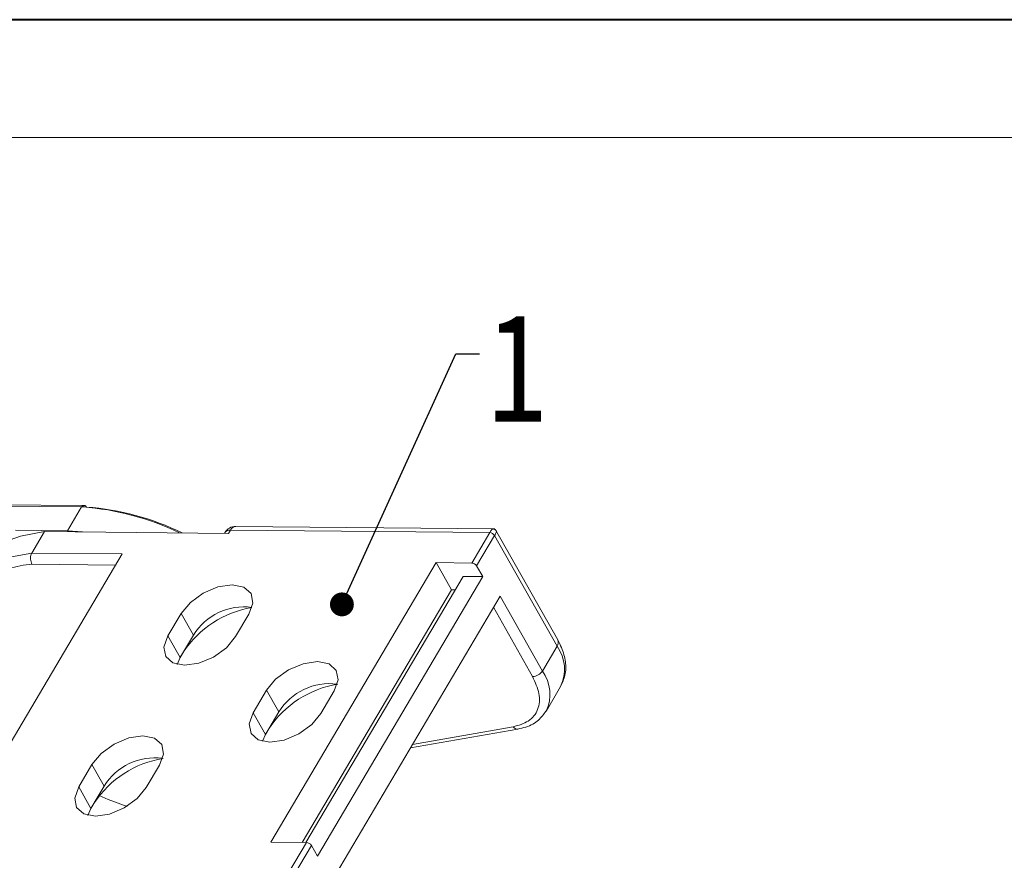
# Model space of a CAD drawing. Header units: millimetres. Extents: x 3292 to 3920, y -521 to -81.
# Tile 26 of 31: x 3680 to 3741, y -134 to -81. Entities that reach past the tile are written whole.
import ezdxf

# ---------------------------------------------------------------- set-up
doc = ezdxf.new("R2010")
doc.units = ezdxf.units.MM
doc.styles.get("Standard").update_dxf_attribs({"font": '仿宋_GB2312.ttf', "width": 0.8})
doc.dimstyles.new('副本 ISO-5', dxfattribs={"dimtxt": 3, "dimasz": 1.5, "dimexe": 1, "dimexo": 0.625, "dimgap": 0.5, "dimtad": 1, "dimtoh": 1, "dimdsep": 46, "dimtxsty": 'Standard', "dimcen": 2.5, "dimadec": 0, "dimazin": 0, "dimtfac": 1, "dimtmove": 0, "dimatfit": 3, "dimfxl": 0, "dimarcsym": 0})

msp = doc.modelspace()

# ---------------------------------------------------------------- linework, layer by layer
at = {"color": 7, "lineweight": 40}
msp.add_line((3913.965, -81.289), (3292.2, -81.289), dxfattribs=at)
at = {"color": 7, "lineweight": 13}
msp.add_line((3906.563, -88.691), (3329.21, -88.691), dxfattribs=at)
at = {"color": 7, "linetype": 'Continuous', "lineweight": 15}
for p, q in [((3660.457, -111.695), (3683.439, -111.923)), ((3683.562, -111.836), (3660.582, -111.607)), ((3683.437, -111.923), (3682.556, -113.415)), ((3683.511, -111.924), (3683.44, -111.923)), ((3709.415, -113.306), (3693.13, -113.144)), ((3682.556, -113.415), (3679.276, -113.382)), ((3681.106, -113.467), (3680.308, -114.818)), ((3692.679, -113.582), (3681.106, -113.467)), ((3682.556, -113.415), (3683.499, -113.491)), ((3692.434, -113.537), (3692.409, -113.58)), ((3692.801, -113.375), (3692.679, -113.582)), ((3709.084, -113.537), (3692.801, -113.375)), ((3707.956, -115.446), (3709.084, -113.537)), ((3708.261, -115.627), (3709.389, -113.718)), ((3713.316, -120.679), (3709.389, -113.718)), ((3713.36, -120.28), (3709.432, -113.316)), ((3685.979, -114.874), (3675.181, -133.151)), ((3680.308, -114.818), (3685.979, -114.874)), ((3680.325, -115.525), (3685.564, -115.577)), ((3695.329, -132.998), (3705.711, -115.424)), ((3705.711, -115.424), (3707.956, -115.446)), ((3705.711, -115.424), (3706.674, -117.131)), ((3708.642, -116.302), (3708.261, -115.627)), ((3707.417, -116.289), (3697.533, -133.02)), ((3708.642, -116.302), (3698.259, -133.875)), ((3708.642, -116.302), (3707.417, -116.289)), ((3697.288, -133.017), (3706.674, -117.131)), ((3698.94, -135.802), (3709.739, -117.526)), ((3706.919, -117.133), (3706.674, -117.131)), ((3709.739, -117.526), (3712.396, -122.237)), ((3688.865, -120.029), (3689.696, -118.623)), ((3690.464, -119.985), (3689.696, -118.623)), ((3693.941, -118.665), (3693.111, -120.071)), ((3711.78, -122.584), (3709.323, -118.229)), ((3689.634, -121.391), (3688.865, -120.029)), ((3690.464, -119.985), (3689.634, -121.391)), ((3689.841, -121.04), (3690.464, -119.985)), ((3689.619, -121.416), (3689.841, -121.04)), ((3712.396, -122.237), (3713.316, -120.679)), ((3689.634, -121.391), (3689.439, -121.822)), ((3694.226, -124.855), (3695.057, -123.449)), ((3695.057, -123.449), (3695.825, -124.811)), ((3699.302, -123.492), (3698.472, -124.897)), ((3712.622, -124.776), (3713.542, -123.218)), ((3694.995, -126.217), (3694.226, -124.855)), ((3695.825, -124.811), (3694.995, -126.217)), ((3695.202, -125.866), (3695.825, -124.811)), ((3694.995, -126.217), (3694.8, -126.648)), ((3694.98, -126.242), (3695.202, -125.866)), ((3704.097, -127.074), (3710.852, -125.888)), ((3704.224, -126.859), (3710.558, -125.747)), ((3683.259, -129.519), (3684.089, -128.113)), ((3684.089, -128.113), (3684.858, -129.475)), ((3688.335, -128.155), (3687.504, -129.561)), ((3684.027, -130.881), (3683.259, -129.519)), ((3684.858, -129.475), (3684.027, -130.881)), ((3684.235, -130.53), (3684.858, -129.475)), ((3684.012, -130.906), (3684.235, -130.53)), ((3684.027, -130.881), (3683.833, -131.312)), ((3697.573, -133.02), (3695.329, -132.998)), ((3696.445, -134.929), (3697.573, -133.02)), ((3696.751, -135.11), (3697.879, -133.201)), ((3698.259, -133.875), (3697.879, -133.201))]:
    msp.add_line(p, q, dxfattribs=at)
at = {"color": 7, "linetype": 'Continuous', "lineweight": 15, "flags": 128}
for points in [[(3683.562, -111.836), (3683.569, -111.836), (3683.576, -111.837)], [(3681.106, -113.467), (3679.601, -113.757), (3678.941, -113.995)], [(3678.143, -115.346), (3678.803, -115.107), (3680.308, -114.818)], [(3689.696, -118.623), (3690.271, -117.925), (3691.081, -117.337), (3692.004, -116.948), (3692.899, -116.817), (3693.629, -116.964), (3694.083, -117.367), (3694.193, -117.964), (3693.941, -118.665)], [(3693.111, -120.071), (3692.536, -120.769), (3691.726, -121.358), (3690.803, -121.747), (3689.908, -121.878), (3689.178, -121.731), (3688.724, -121.328), (3688.614, -120.73), (3688.865, -120.029)], [(3695.057, -123.449), (3695.632, -122.752), (3696.442, -122.163), (3697.365, -121.774), (3698.259, -121.643), (3698.99, -121.79), (3699.444, -122.193), (3699.554, -122.791), (3699.302, -123.492)], [(3698.472, -124.897), (3697.897, -125.595), (3697.086, -126.184), (3696.164, -126.573), (3695.269, -126.704), (3694.539, -126.557), (3694.085, -126.154), (3693.975, -125.556), (3694.226, -124.855)], [(3684.089, -128.113), (3684.664, -127.415), (3685.475, -126.827), (3686.397, -126.438), (3687.292, -126.307), (3688.022, -126.454), (3688.477, -126.857), (3688.586, -127.454), (3688.335, -128.155)], [(3687.504, -129.561), (3686.929, -130.259), (3686.119, -130.847), (3685.196, -131.237), (3684.302, -131.368), (3683.571, -131.221), (3683.117, -130.818), (3683.007, -130.22), (3683.259, -129.519)], [(3684.549, -130.071), (3685.117, -130.313), (3686.293, -130.744)]]:
    msp.add_lwpolyline(points, dxfattribs=at)
at = {"color": 7, "linetype": 'Continuous', "lineweight": 15}
for centre, radius, start, end in [((3683.562, -111.95), 0.115, 90.41048, 127.72776), ((3682.31, -128.571), 16.69, 64.14727, 85.87304), ((3682.569, -128.181), 16.297, 63.84172, 85.86059), ((3693.122, -113.944), 0.8, 89.43029, 149.42491), ((3693.166, -113.545), 0.402, 95.12048, 155.04518), ((3692.758, -113.775), 0.402, 83.81002, 143.73472), ((3709.062, -113.922), 0.386, 32.03308, 86.82212), ((3680.725, -121.58), 6.068, 93.77715, 122.16695), ((3707.934, -115.831), 0.386, 32.03308, 86.82212), ((3695.162, -124.532), 6.364, 99.32942, 146.72594), ((3693.647, -121.936), 3.733, 82.47722, 148.50097), ((3712.992, -120.442), 0.402, 323.80226, 23.7328), ((3711.3, -122.138), 2.489, 334.27921, 35.88817), ((3711.753, -121.816), 0.769, 272.03727, 326.81793), ((3710.375, -123.697), 2.494, 334.65059, 35.85302), ((3700.521, -129.354), 6.36, 98.92153, 146.73983), ((3699.008, -126.762), 3.733, 82.47722, 148.50097), ((3710.82, -125.579), 0.311, 212.74437, 276.00527), ((3689.553, -134.018), 6.36, 98.92153, 146.73983), ((3688.04, -131.426), 3.733, 82.47722, 148.50097), ((3697.551, -133.405), 0.386, 32.03308, 86.82212)]:
    msp.add_arc(centre, radius, start, end, dxfattribs=at)
for points, knots in [([(3683.439, -111.923), (3683.447, -111.912), (3683.466, -111.886), (3683.482, -111.87), (3683.492, -111.86)], [0, 0, 0, 0, 0.4174922, 1, 1, 1, 1]), ([(3683.62, -111.842), (3683.591, -111.838), (3683.552, -111.832), (3683.513, -111.848), (3683.499, -111.856), (3683.494, -111.859), (3683.492, -111.86)], [0, 0, 0, 0, 0.634246, 0.876281, 0.957117, 1, 1, 1, 1]), ([(3683.511, -111.924), (3683.529, -111.901), (3683.555, -111.864), (3683.598, -111.842), (3683.632, -111.835), (3683.665, -111.842), (3683.706, -111.866), (3683.73, -111.903), (3683.745, -111.926)], [0, 0, 0, 0, 0.239494, 0.368411, 0.500056, 0.631692, 0.760585, 1, 1, 1, 1]), ([(3683.636, -111.839), (3683.636, -111.839), (3683.635, -111.839), (3683.631, -111.84), (3683.628, -111.84), (3683.625, -111.84), (3683.618, -111.839), (3683.601, -111.837), (3683.588, -111.836), (3683.578, -111.836)], [0, 0, 0, 0, 0.146803, 0.207996, 0.264273, 0.319433, 0.377851, 0.519795, 1, 1, 1, 1]), ([(3709.084, -113.537), (3709.104, -113.504), (3709.146, -113.435), (3709.2, -113.363), (3709.248, -113.313), (3709.27, -113.308), (3709.281, -113.305)], [0, 0, 0, 0, 0.2309, 0.472317, 0.727718, 1, 1, 1, 1]), ([(3709.497, -113.433), (3709.485, -113.415), (3709.461, -113.378), (3709.408, -113.337), (3709.347, -113.31), (3709.303, -113.307), (3709.281, -113.305)], [0, 0, 0, 0, 0.245655, 0.499984, 0.754322, 1, 1, 1, 1]), ([(3709.389, -113.718), (3709.409, -113.684), (3709.449, -113.614), (3709.486, -113.531), (3709.506, -113.465), (3709.5, -113.444), (3709.497, -113.433)], [0, 0, 0, 0, 0.230917, 0.472332, 0.727715, 1, 1, 1, 1]), ([(3680.325, -115.525), (3680.323, -115.522), (3680.296, -115.479), (3680.254, -115.379), (3680.223, -115.213), (3680.228, -115.043), (3680.261, -114.907), (3680.296, -114.842), (3680.308, -114.818)], [0, 0, 0, 0, 0.01654, 0.231673, 0.446812, 0.661761, 0.876348, 1, 1, 1, 1]), ([(3713.53, -123.212), (3713.643, -122.981), (3713.878, -122.5), (3713.876, -121.646), (3713.68, -120.895), (3713.444, -120.442), (3713.36, -120.28)], [0, 0, 0, 0, 0.261498, 0.54418, 0.837113, 1, 1, 1, 1]), ([(3710.558, -125.747), (3710.901, -125.647), (3711.607, -125.442), (3712.171, -124.685), (3712.283, -123.694), (3711.944, -122.947), (3711.78, -122.584)], [0, 0, 0, 0, 0.242418, 0.5, 0.757582, 1, 1, 1, 1]), ([(3710.852, -125.888), (3711.024, -125.849), (3711.514, -125.739), (3712.172, -125.396), (3712.474, -124.954), (3712.611, -124.753)], [0, 0, 0, 0, 0.226767, 0.649446, 1, 1, 1, 1])]:
    msp.add_open_spline(points, degree=3, knots=knots, dxfattribs=at)

# ---------------------------------------------------------------- texts
at = {"color": 5, "lineweight": 9, "insert": (3708.951, -99.744), "char_height": 6.825, "width": 4.26575, "attachment_point": 1}
msp.add_mtext('1', dxfattribs=at)

# ---------------------------------------------------------------- leaders
at = {"color": 5, "lineweight": 9, "annotation_type": 0, "has_hookline": 1, "hookline_direction": 0, "text_width": 2.125}
msp.add_leader([(3699.796, -118.047), (3706.951, -102.304), (3708.451, -102.304)], dimstyle='副本 ISO-5', override={"dimgap": 0.5, "dimtad": 0, "dimldrblk": 'Dot'}, dxfattribs=at)

doc.saveas('drawing.dxf')
